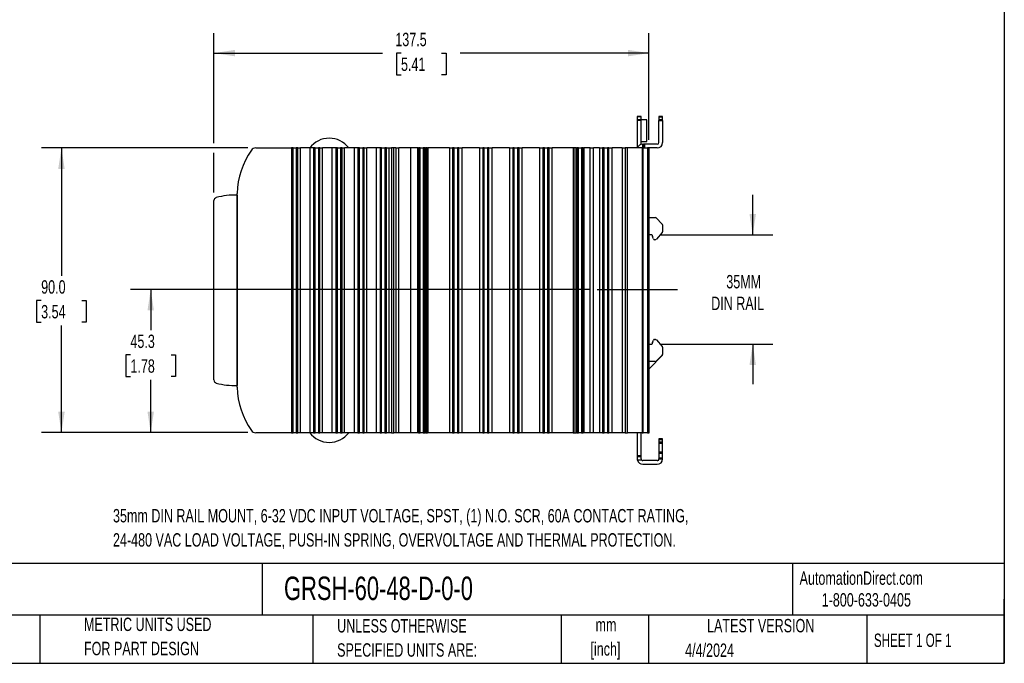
# Model space of a CAD drawing. Header units: millimetres. Extents: x 13 to 546, y 13 to 419.
# Tile 3 of 5: x 235 to 546, y 13 to 216. Entities that reach past the tile are written whole.
import ezdxf

# ---------------------------------------------------------------- set-up
doc = ezdxf.new("R2010")
doc.units = ezdxf.units.MM
doc.header["$LTSCALE"] = 2
doc.linetypes.add('CENTERX2', pattern=[20.32, 12.7, -2.54, 2.54, -2.54])
doc.layers.add('CENTER', color=40, linetype='CENTERX2')
doc.layers.add('DIMENSIONS', color=140, linetype='Continuous', lineweight=25)
doc.layers.add('TEXT', color=140, linetype='Continuous', lineweight=25)
doc.styles.add('SLDTEXTSTYLE0', font='TXT', dxfattribs={"width": 0.7})
doc.styles.add('SLDTEXTSTYLE1', font='TXT', dxfattribs={"width": 0.65})
doc.dimstyles.new('SLDDIMSTYLE0', dxfattribs={"dimtxt": 4.316016, "dimasz": 6.604, "dimexe": 0, "dimexo": 0.0625, "dimgap": 1.079004, "dimtad": 0, "dimtih": 1, "dimtoh": 1, "dimrnd": 1e-09, "dimzin": 4, "dimdsep": 46, "dimtxsty": 'SLDTEXTSTYLE0', "dimsah": 1, "dimcen": 0.09, "dimadec": 0, "dimazin": 1, "dimtfac": 1, "dimtofl": 0, "dimtmove": 0, "dimatfit": 3, "dimfxl": 0, "dimfrac": 2, "dimtolj": 1, "dimtzin": 12, "dimarcsym": 0})
doc.dimstyles.new('SLDDIMSTYLE1', dxfattribs={"dimtxt": 4.316016, "dimasz": 6.604, "dimexe": 0, "dimexo": 0.0625, "dimgap": 1.079004, "dimtad": 0, "dimtih": 1, "dimtoh": 1, "dimrnd": 1e-09, "dimzin": 12, "dimdsep": 46, "dimtxsty": 'SLDTEXTSTYLE0', "dimsah": 1, "dimcen": 0.09, "dimadec": 0, "dimazin": 3, "dimtfac": 1, "dimtofl": 0, "dimtmove": 0, "dimatfit": 3, "dimfxl": 0, "dimfrac": 2, "dimtolj": 1, "dimtzin": 12, "dimarcsym": 0})
doc.dimstyles.new('SLDDIMSTYLE3', dxfattribs={"dimtxt": 4.316016, "dimasz": 6.604, "dimexe": 0, "dimexo": 0.0625, "dimgap": 1.079004, "dimtad": 0, "dimtih": 1, "dimtoh": 1, "dimrnd": 1e-09, "dimzin": 12, "dimdsep": 46, "dimtxsty": 'SLDTEXTSTYLE0', "dimsah": 1, "dimcen": 0.09, "dimadec": 0, "dimazin": 3, "dimtfac": 1, "dimtmove": 0, "dimatfit": 0, "dimfxl": 0, "dimfrac": 2, "dimtolj": 1, "dimtzin": 12, "dimarcsym": 0})

# ---------------------------------------------------------------- blocks, each defined once
blk = doc.blocks.new('_D_3')
at = {"layer": 'DIMENSIONS'}
for p, q in [((466.58, 148.12), (466.58, 160.82)), ((437.23, 148.12), (472.93, 148.12)), ((437.23, 113.62), (472.93, 113.62)), ((466.58, 113.62), (466.58, 100.92))]:
    blk.add_line(p, q, dxfattribs=at)
for points in [[(466.58, 148.12), (467.6, 154.72), (465.56, 154.72)], [(466.58, 113.62), (465.56, 107.01), (467.6, 107.01)]]:
    blk.add_solid(points, dxfattribs=at)
at = {"layer": 'DIMENSIONS', "char_height": 4.233, "attachment_point": 1, "style": 'SLDTEXTSTYLE0'}
for s, insert in [('35MM', (458.23, 135.47)), ('DIN RAIL', (453.45, 128.61))]:
    blk.add_mtext(s, dxfattribs=dict(at, insert=insert))
blk = doc.blocks.new('_D_4')
at = {"layer": 'DIMENSIONS'}
for p, q in [((414.85, 130.87), (269.94, 130.87)), ((276.29, 130.87), (276.29, 118.02)), ((269.88, 110.2), (268.43, 110.2)), ((268.43, 110.2), (268.43, 103.34)), ((282.71, 110.2), (284.16, 110.2)), ((284.16, 110.2), (284.16, 103.34)), ((268.43, 103.34), (269.88, 103.34)), ((284.16, 103.34), (282.71, 103.34)), ((276.29, 85.62), (276.29, 102.37)), ((306.97, 85.62), (269.94, 85.62))]:
    blk.add_line(p, q, dxfattribs=at)
for points in [[(276.29, 130.87), (275.28, 124.26), (277.31, 124.26)], [(276.29, 85.62), (277.31, 92.22), (275.28, 92.22)]]:
    blk.add_solid(points, dxfattribs=at)
at = {"layer": 'DIMENSIONS', "char_height": 4.233, "attachment_point": 1, "style": 'SLDTEXTSTYLE0'}
for s, insert in [('45.3', (269.88, 116.62)), ('1.78', (269.88, 108.8))]:
    blk.add_mtext(s, dxfattribs=dict(at, insert=insert))
blk = doc.blocks.new('_D_5')
at = {"layer": 'DIMENSIONS'}
for p, q in [((306.97, 175.62), (241.73, 175.62)), ((248.08, 175.62), (248.08, 135.21)), ((241.67, 127.38), (240.22, 127.38)), ((240.22, 127.38), (240.22, 120.52)), ((254.49, 127.38), (255.94, 127.38)), ((255.94, 127.38), (255.94, 120.52)), ((240.22, 120.52), (241.67, 120.52)), ((248.08, 85.62), (248.08, 119.55)), ((255.94, 120.52), (254.49, 120.52)), ((306.97, 85.62), (241.73, 85.62))]:
    blk.add_line(p, q, dxfattribs=at)
for points in [[(248.08, 175.62), (247.06, 169.01), (249.1, 169.01)], [(248.08, 85.62), (249.1, 92.22), (247.06, 92.22)]]:
    blk.add_solid(points, dxfattribs=at)
at = {"layer": 'DIMENSIONS', "char_height": 4.233, "attachment_point": 1, "style": 'SLDTEXTSTYLE0'}
for s, insert in [('90.0', (241.67, 133.8)), ('3.54', (241.67, 125.98))]:
    blk.add_mtext(s, dxfattribs=dict(at, insert=insert))
blk = doc.blocks.new('_D_6')
at = {"layer": 'DIMENSIONS'}
for p, q in [((296.29, 177.14), (296.29, 211.97)), ((433.79, 178.16), (433.79, 211.97)), ((296.29, 205.62), (349.56, 205.62)), ((355.41, 205.62), (353.96, 205.62)), ((353.96, 205.62), (353.96, 198.76)), ((368.23, 205.62), (369.68, 205.62)), ((369.68, 205.62), (369.68, 198.76)), ((433.79, 205.62), (374.08, 205.62)), ((353.96, 198.76), (355.41, 198.76)), ((369.68, 198.76), (368.23, 198.76)), ((296.29, 161.52), (296.29, 174.09))]:
    blk.add_line(p, q, dxfattribs=at)
for points in [[(296.29, 205.62), (302.9, 204.6), (302.9, 206.63)], [(433.79, 205.62), (427.19, 206.63), (427.19, 204.6)]]:
    blk.add_solid(points, dxfattribs=at)
at = {"layer": 'DIMENSIONS', "char_height": 4.233, "attachment_point": 1, "style": 'SLDTEXTSTYLE0'}
for s, insert in [('137.5', (353.61, 212.04)), ('5.41', (355.41, 204.22))]:
    blk.add_mtext(s, dxfattribs=dict(at, insert=insert))

msp = doc.modelspace()

# ---------------------------------------------------------------- linework, layer by layer
for p, q in [((431.295, 185.618), (430.095, 185.618)), ((430.095, 185.618), (430.095, 185.501)), ((431.295, 185.501), (430.095, 185.501)), ((430.095, 185.501), (430.095, 184.569)), ((431.295, 184.569), (430.095, 184.569)), ((430.095, 184.569), (430.095, 184.287)), ((431.295, 184.287), (430.095, 184.287)), ((430.095, 184.287), (430.095, 175.618)), ((431.295, 185.501), (431.295, 185.618)), ((431.295, 184.569), (431.295, 185.501)), ((431.295, 184.287), (431.295, 184.569)), ((433.095, 184.568), (431.295, 184.568)), ((431.295, 176.743), (431.295, 184.287)), ((433.095, 177.668), (433.095, 184.568)), ((438.095, 185.618), (436.895, 185.618)), ((436.895, 185.618), (436.895, 185.501)), ((436.895, 185.501), (438.095, 185.501)), ((436.895, 185.501), (436.895, 184.569)), ((438.095, 184.569), (436.895, 184.569)), ((436.895, 184.569), (436.895, 184.287)), ((436.895, 184.287), (438.095, 184.287)), ((436.895, 177.318), (436.895, 184.287)), ((438.095, 185.501), (438.095, 185.618)), ((438.095, 184.569), (438.095, 185.501)), ((438.095, 184.287), (438.095, 184.569)), ((438.095, 184.287), (438.095, 177.318)), ((431.295, 177.668), (433.095, 177.668)), ((309.509, 175.618), (320.795, 175.618)), ((320.795, 175.618), (320.795, 85.618)), ((321.295, 175.618), (320.795, 175.618)), ((321.295, 85.618), (321.295, 175.618)), ((321.295, 175.618), (322.295, 175.618)), ((322.295, 175.618), (322.295, 85.618)), ((322.795, 175.618), (322.295, 175.618)), ((322.795, 85.618), (322.795, 175.618)), ((322.795, 175.618), (323.591, 175.618)), ((323.591, 85.618), (323.591, 175.618)), ((326.591, 175.618), (323.591, 175.618)), ((326.591, 175.618), (326.591, 85.618)), ((327.795, 175.618), (326.591, 175.618)), ((327.795, 175.618), (327.795, 85.618)), ((328.295, 175.618), (327.795, 175.618)), ((328.295, 85.618), (328.295, 175.618)), ((328.295, 175.618), (329.295, 175.618)), ((329.295, 175.618), (329.295, 85.618)), ((329.795, 175.618), (329.295, 175.618)), ((329.795, 85.618), (329.795, 175.618)), ((329.795, 175.618), (330.591, 175.618)), ((330.591, 85.618), (330.591, 175.618)), ((333.591, 175.618), (330.591, 175.618)), ((333.591, 175.618), (333.591, 85.618)), ((334.795, 175.618), (333.591, 175.618)), ((334.795, 175.618), (334.795, 85.618)), ((335.295, 175.618), (334.795, 175.618)), ((335.295, 85.618), (335.295, 175.618)), ((335.295, 175.618), (336.295, 175.618)), ((336.295, 175.618), (336.295, 85.618)), ((336.795, 175.618), (336.295, 175.618)), ((336.795, 85.618), (336.795, 175.618)), ((336.795, 175.618), (337.591, 175.618)), ((337.591, 85.618), (337.591, 175.618)), ((340.591, 175.618), (337.591, 175.618)), ((340.591, 175.618), (340.591, 85.618)), ((341.795, 175.618), (340.591, 175.618)), ((341.795, 175.618), (341.795, 85.618)), ((342.295, 175.618), (341.795, 175.618)), ((342.295, 85.618), (342.295, 175.618)), ((342.295, 175.618), (343.295, 175.618)), ((343.295, 175.618), (343.295, 85.618)), ((343.795, 175.618), (343.295, 175.618)), ((343.795, 85.618), (343.795, 175.618)), ((343.795, 175.618), (344.591, 175.618)), ((344.591, 85.618), (344.591, 175.618)), ((347.591, 175.618), (344.591, 175.618)), ((347.591, 175.618), (347.591, 85.618)), ((348.795, 175.618), (347.591, 175.618)), ((348.795, 175.618), (348.795, 85.618)), ((349.295, 175.618), (348.795, 175.618)), ((349.295, 85.618), (349.295, 175.618)), ((349.295, 175.618), (350.295, 175.618)), ((350.295, 175.618), (350.295, 85.618)), ((350.795, 175.618), (350.295, 175.618)), ((350.795, 85.618), (350.795, 175.618)), ((350.795, 175.618), (351.592, 175.618)), ((351.592, 175.618), (351.592, 85.618)), ((351.592, 175.618), (352.378, 175.618)), ((352.378, 175.618), (352.378, 85.618)), ((353.159, 175.618), (352.378, 175.618)), ((353.159, 85.618), (353.159, 175.618)), ((353.735, 175.618), (353.159, 175.618)), ((353.735, 175.618), (353.735, 85.618)), ((353.735, 175.618), (354.72, 175.618)), ((354.72, 85.618), (354.72, 175.618)), ((358.369, 175.618), (354.72, 175.618)), ((358.369, 175.618), (358.369, 85.618)), ((360.738, 175.618), (358.369, 175.618)), ((360.738, 85.618), (360.738, 175.618)), ((360.738, 175.618), (360.945, 175.618)), ((360.945, 175.618), (360.945, 85.618)), ((361.445, 175.618), (360.945, 175.618)), ((361.445, 85.618), (361.445, 175.618)), ((361.445, 175.618), (362.445, 175.618)), ((362.445, 175.618), (362.445, 85.618)), ((362.945, 175.618), (362.445, 175.618)), ((362.945, 85.618), (362.945, 175.618)), ((362.945, 175.618), (363.128, 175.618)), ((363.128, 175.618), (363.128, 85.618)), ((363.551, 175.618), (363.128, 175.618)), ((363.551, 85.618), (363.551, 175.618)), ((363.795, 175.618), (363.551, 175.618)), ((363.795, 85.618), (363.795, 175.618)), ((363.795, 175.618), (363.945, 175.618)), ((363.945, 85.618), (363.945, 175.618)), ((370.72, 175.618), (363.945, 175.618)), ((370.72, 175.618), (370.72, 85.618)), ((370.72, 175.618), (371.72, 175.618)), ((371.72, 175.618), (371.72, 85.618)), ((372.22, 175.618), (371.72, 175.618)), ((372.22, 85.618), (372.22, 175.618)), ((372.22, 175.618), (373.22, 175.618)), ((373.22, 175.618), (373.22, 85.618)), ((373.72, 175.618), (373.22, 175.618)), ((373.72, 85.618), (373.72, 175.618)), ((373.72, 175.618), (374.72, 175.618)), ((374.72, 85.618), (374.72, 175.618)), ((380.22, 175.618), (374.72, 175.618)), ((380.22, 175.618), (380.22, 85.618)), ((380.22, 175.618), (381.22, 175.618)), ((381.22, 175.618), (381.22, 85.618)), ((381.72, 175.618), (381.22, 175.618)), ((381.72, 85.618), (381.72, 175.618)), ((381.72, 175.618), (382.72, 175.618)), ((382.72, 175.618), (382.72, 85.618)), ((383.22, 175.618), (382.72, 175.618)), ((383.22, 85.618), (383.22, 175.618)), ((383.22, 175.618), (384.22, 175.618)), ((384.22, 85.618), (384.22, 175.618)), ((389.72, 175.618), (384.22, 175.618)), ((389.72, 175.618), (389.72, 85.618)), ((389.72, 175.618), (390.72, 175.618)), ((390.72, 175.618), (390.72, 85.618)), ((391.22, 175.618), (390.72, 175.618)), ((391.22, 85.618), (391.22, 175.618)), ((391.22, 175.618), (392.22, 175.618)), ((392.22, 175.618), (392.22, 85.618)), ((392.72, 175.618), (392.22, 175.618)), ((392.72, 85.618), (392.72, 175.618)), ((392.72, 175.618), (393.72, 175.618)), ((393.72, 85.618), (393.72, 175.618)), ((399.22, 175.618), (393.72, 175.618)), ((399.22, 175.618), (399.22, 85.618)), ((399.22, 175.618), (400.22, 175.618)), ((400.22, 175.618), (400.22, 85.618)), ((400.72, 175.618), (400.22, 175.618)), ((400.72, 85.618), (400.72, 175.618)), ((400.72, 175.618), (401.72, 175.618)), ((401.72, 175.618), (401.72, 85.618)), ((402.22, 175.618), (401.72, 175.618)), ((402.22, 85.618), (402.22, 175.618)), ((402.22, 175.618), (403.22, 175.618)), ((403.22, 85.618), (403.22, 175.618)), ((409.795, 175.618), (403.22, 175.618)), ((409.795, 175.618), (409.795, 85.618)), ((410.039, 175.618), (409.795, 175.618)), ((410.039, 175.618), (410.039, 85.618)), ((410.784, 175.618), (410.039, 175.618)), ((410.784, 85.618), (410.784, 175.618)), ((410.784, 175.618), (410.995, 175.618)), ((410.995, 175.618), (410.995, 85.618)), ((411.495, 175.618), (410.995, 175.618)), ((411.495, 85.618), (411.495, 175.618)), ((411.495, 175.618), (412.495, 175.618)), ((412.495, 175.618), (412.495, 85.618)), ((412.995, 175.618), (412.495, 175.618)), ((412.995, 85.618), (412.995, 175.618)), ((412.995, 175.618), (413.174, 175.618)), ((413.174, 175.618), (413.174, 85.618)), ((415.22, 175.618), (413.174, 175.618)), ((415.22, 85.618), (415.22, 175.618)), ((415.22, 175.618), (416.22, 175.618)), ((416.22, 85.618), (416.22, 175.618)), ((418.145, 175.618), (416.22, 175.618)), ((418.145, 175.618), (418.145, 85.618)), ((418.145, 175.618), (419.145, 175.618)), ((419.145, 175.618), (419.145, 85.618)), ((419.645, 175.618), (419.145, 175.618)), ((419.645, 85.618), (419.645, 175.618)), ((419.645, 175.618), (420.645, 175.618)), ((420.645, 175.618), (420.645, 85.618)), ((421.145, 175.618), (420.645, 175.618)), ((421.145, 85.618), (421.145, 175.618)), ((421.145, 175.618), (422.145, 175.618)), ((422.145, 85.618), (422.145, 175.618)), ((425.295, 175.618), (422.145, 175.618)), ((425.295, 175.618), (425.295, 85.618)), ((425.295, 175.618), (426.295, 175.618)), ((426.295, 175.618), (426.295, 85.618)), ((426.953, 175.618), (426.295, 175.618)), ((426.953, 85.618), (426.953, 175.618)), ((431.628, 175.618), (426.953, 175.618)), ((431.628, 175.618), (431.628, 85.618)), ((431.97, 175.618), (431.628, 175.618)), ((431.895, 176.818), (431.795, 176.818)), ((431.895, 175.618), (431.895, 176.818)), ((431.895, 176.818), (432.095, 176.818)), ((431.97, 85.618), (431.97, 175.618)), ((431.97, 175.618), (433.295, 175.618)), ((432.095, 176.818), (432.095, 175.618)), ((432.495, 176.818), (432.095, 176.818)), ((436.395, 176.818), (432.495, 176.818)), ((432.495, 175.618), (432.495, 176.818)), ((433.295, 175.618), (433.295, 85.618)), ((433.795, 175.618), (433.295, 175.618)), ((433.795, 85.618), (433.795, 175.618)), ((436.395, 175.618), (433.795, 175.618)), ((296.295, 102.27), (296.295, 158.98)), ((303.595, 99.97), (303.595, 161.266)), ((303.595, 160.721), (303.595, 100.515)), ((433.795, 153.618), (435.763, 153.618)), ((436.046, 153.501), (437.978, 151.569)), ((438.095, 151.287), (438.095, 149.135)), ((434.695, 148.118), (433.795, 148.118)), ((434.895, 147.714), (434.895, 147.918)), ((435.189, 146.875), (434.922, 147.57)), ((435.831, 146.618), (435.562, 146.618)), ((437.995, 148.871), (436.131, 146.754)), ((433.795, 113.618), (434.695, 113.618)), ((434.895, 113.818), (434.895, 114.023)), ((434.922, 114.167), (435.189, 114.862)), ((435.562, 115.118), (435.831, 115.118)), ((436.131, 114.983), (437.995, 112.866)), ((437.695, 113.218), (437.685, 113.218)), ((437.695, 113.207), (437.695, 113.218)), ((438.095, 112.601), (438.095, 110.45)), ((437.978, 110.001), (433.912, 105.935)), ((437.978, 110.167), (436.046, 108.235)), ((438.095, 110.45), (438.095, 110.284)), ((435.763, 108.118), (433.795, 108.118)), ((320.795, 85.618), (309.509, 85.618)), ((320.795, 85.618), (321.295, 85.618)), ((322.295, 85.618), (321.295, 85.618)), ((322.295, 85.618), (322.795, 85.618)), ((323.591, 85.618), (322.795, 85.618)), ((326.591, 85.618), (323.591, 85.618)), ((327.795, 85.618), (326.591, 85.618)), ((327.795, 85.618), (328.295, 85.618)), ((329.295, 85.618), (328.295, 85.618)), ((329.295, 85.618), (329.795, 85.618)), ((330.591, 85.618), (329.795, 85.618)), ((333.591, 85.618), (330.591, 85.618)), ((334.795, 85.618), (333.591, 85.618)), ((334.795, 85.618), (335.295, 85.618)), ((336.295, 85.618), (335.295, 85.618)), ((336.295, 85.618), (336.795, 85.618)), ((337.591, 85.618), (336.795, 85.618)), ((340.591, 85.618), (337.591, 85.618)), ((341.795, 85.618), (340.591, 85.618)), ((341.795, 85.618), (342.295, 85.618)), ((343.295, 85.618), (342.295, 85.618)), ((343.295, 85.618), (343.795, 85.618)), ((344.591, 85.618), (343.795, 85.618)), ((347.591, 85.618), (344.591, 85.618)), ((348.795, 85.618), (347.591, 85.618)), ((348.795, 85.618), (349.295, 85.618)), ((350.295, 85.618), (349.295, 85.618)), ((350.295, 85.618), (350.795, 85.618)), ((351.592, 85.618), (350.795, 85.618)), ((352.378, 85.618), (351.592, 85.618)), ((352.378, 85.618), (353.159, 85.618)), ((353.735, 85.618), (353.159, 85.618)), ((354.72, 85.618), (353.735, 85.618)), ((358.369, 85.618), (354.72, 85.618)), ((360.738, 85.618), (358.369, 85.618)), ((360.945, 85.618), (360.738, 85.618)), ((360.945, 85.618), (361.445, 85.618)), ((362.445, 85.618), (361.445, 85.618)), ((362.445, 85.618), (362.945, 85.618)), ((363.128, 85.618), (362.945, 85.618)), ((363.128, 85.618), (363.551, 85.618)), ((363.551, 85.618), (363.795, 85.618)), ((363.945, 85.618), (363.795, 85.618)), ((370.72, 85.618), (363.945, 85.618)), ((371.72, 85.618), (370.72, 85.618)), ((371.72, 85.618), (372.22, 85.618)), ((373.22, 85.618), (372.22, 85.618)), ((373.22, 85.618), (373.72, 85.618)), ((374.72, 85.618), (373.72, 85.618)), ((380.22, 85.618), (374.72, 85.618)), ((381.22, 85.618), (380.22, 85.618)), ((381.22, 85.618), (381.72, 85.618)), ((382.72, 85.618), (381.72, 85.618)), ((382.72, 85.618), (383.22, 85.618)), ((384.22, 85.618), (383.22, 85.618)), ((389.72, 85.618), (384.22, 85.618)), ((390.72, 85.618), (389.72, 85.618)), ((390.72, 85.618), (391.22, 85.618)), ((392.22, 85.618), (391.22, 85.618)), ((392.22, 85.618), (392.72, 85.618)), ((393.72, 85.618), (392.72, 85.618)), ((399.22, 85.618), (393.72, 85.618)), ((400.22, 85.618), (399.22, 85.618)), ((400.22, 85.618), (400.72, 85.618)), ((401.72, 85.618), (400.72, 85.618)), ((401.72, 85.618), (402.22, 85.618)), ((403.22, 85.618), (402.22, 85.618)), ((409.795, 85.618), (403.22, 85.618)), ((409.795, 85.618), (410.039, 85.618)), ((410.039, 85.618), (410.784, 85.618)), ((410.995, 85.618), (410.784, 85.618)), ((410.995, 85.618), (411.495, 85.618)), ((412.495, 85.618), (411.495, 85.618)), ((412.495, 85.618), (412.995, 85.618)), ((413.174, 85.618), (412.995, 85.618)), ((415.22, 85.618), (413.174, 85.618)), ((416.22, 85.618), (415.22, 85.618)), ((418.145, 85.618), (416.22, 85.618)), ((419.145, 85.618), (418.145, 85.618)), ((419.145, 85.618), (419.645, 85.618)), ((420.645, 85.618), (419.645, 85.618)), ((420.645, 85.618), (421.145, 85.618)), ((422.145, 85.618), (421.145, 85.618)), ((425.295, 85.618), (422.145, 85.618)), ((426.295, 85.618), (425.295, 85.618)), ((426.295, 85.618), (426.953, 85.618)), ((431.628, 85.618), (426.953, 85.618)), ((430.095, 85.618), (430.095, 78.436)), ((431.295, 78.436), (431.295, 85.618)), ((431.628, 85.618), (431.97, 85.618)), ((433.295, 85.618), (431.97, 85.618)), ((433.295, 85.618), (433.795, 85.618)), ((438.095, 83.618), (436.895, 83.618)), ((436.895, 83.618), (436.895, 83.501)), ((436.895, 83.501), (438.095, 83.501)), ((436.895, 83.501), (436.895, 82.569)), ((438.095, 82.569), (436.895, 82.569)), ((436.895, 82.569), (436.895, 82.287)), ((436.895, 82.287), (438.095, 82.287)), ((436.895, 82.287), (436.895, 79.494)), ((438.095, 83.501), (438.095, 83.618)), ((438.095, 82.569), (438.095, 83.501)), ((438.095, 82.287), (438.095, 82.569)), ((438.095, 79.494), (438.095, 82.287)), ((430.095, 78.436), (431.295, 78.436)), ((430.095, 78.436), (430.095, 78.124)), ((430.095, 78.124), (431.295, 78.124)), ((430.095, 78.124), (430.095, 77.318)), ((431.295, 78.124), (431.295, 78.436)), ((431.295, 77.318), (431.295, 78.124)), ((438.095, 79.494), (436.895, 79.494)), ((436.895, 79.494), (436.895, 79.148)), ((436.895, 79.148), (438.095, 79.148)), ((436.895, 79.148), (436.895, 77.561)), ((438.095, 79.148), (438.095, 79.494)), ((438.095, 77.561), (438.095, 79.148)), ((430.114, 77.063), (431.365, 77.063)), ((431.51, 76.907), (430.145, 76.907)), ((436.395, 76.818), (431.795, 76.818)), ((431.795, 75.618), (436.395, 75.618)), ((436.679, 76.907), (436.895, 76.907)), ((436.825, 77.063), (436.895, 77.063)), ((438.095, 77.561), (436.895, 77.561)), ((436.895, 77.561), (436.895, 77.388)), ((436.895, 77.388), (438.095, 77.388)), ((436.895, 77.388), (436.895, 77.318)), ((436.895, 77.063), (436.895, 77.318)), ((436.895, 76.907), (436.895, 77.063)), ((438.095, 77.388), (438.095, 77.561)), ((438.095, 77.318), (438.095, 77.388))]:
    msp.add_line(p, q)
for centre, radius, start, end in [((332.73, 171.073), 7.645, 36.47744, 143.52256), ((328.719, 160.494), 25.136, 145.0527, 178.23884), ((309.509, 173.918), 1.7, 90, 145.05271), ((431.795, 175.118), 1.7, 90, 162.89536), ((436.395, 177.318), 0.5, 270, 0), ((436.395, 177.318), 1.7, 270, 0), ((297.295, 158.98), 1, 105.83036, 180), ((302.751, 139.738), 21.001, 87.69668, 105.83036), ((435.763, 153.218), 0.4, 45, 90), ((437.695, 151.287), 0.4, 0, 45), ((434.695, 147.918), 0.2, 0, 90), ((435.295, 147.714), 0.4, 180, 201.05255), ((435.562, 147.018), 0.4, 201.05255, 270), ((435.831, 147.018), 0.4, 270, 318.63967), ((437.695, 149.135), 0.4, 318.63967, 0), ((434.695, 113.818), 0.2, 270, 0), ((435.295, 114.023), 0.4, 158.94745, 180), ((435.562, 114.718), 0.4, 90, 158.94745), ((435.831, 114.718), 0.4, 41.36033, 90), ((437.695, 112.601), 0.4, 0, 41.36033), ((437.695, 110.45), 0.4, 315, 0), ((437.695, 110.284), 0.4, 315, 0), ((433.629, 106.218), 0.4, 294.51932, 315), ((435.763, 108.518), 0.4, 270, 315), ((297.295, 102.27), 1, 180, 255.05527), ((303.092, 123.989), 23.479, 255.05527, 271.22731), ((328.719, 100.743), 25.136, 181.76116, 214.9473), ((309.509, 87.318), 1.7, 214.9473, 270), ((332.73, 90.163), 7.645, 216.47744, 323.52256), ((431.795, 77.318), 1.7, 180, 188.62529), ((431.795, 77.318), 1.7, 193.99338, 270), ((431.795, 77.318), 0.5, 180, 210.65743), ((431.795, 77.318), 0.5, 235.30091, 270), ((436.395, 77.318), 1.7, 270, 0), ((436.395, 77.318), 0.5, 270, 304.69909), ((436.395, 77.318), 0.5, 329.34257, 0)]:
    msp.add_arc(centre, radius, start, end)
msp.add_open_spline([(430.145, 76.907), (430.13, 76.967), (430.12, 77.025), (430.114, 77.063)], degree=3)
for points in [[(431.51, 76.907), (431.478, 76.93), (431.449, 76.956), (431.398, 77.011), (431.378, 77.04), (431.365, 77.063)], [(436.825, 77.063), (436.811, 77.04), (436.791, 77.011), (436.741, 76.956), (436.712, 76.93), (436.679, 76.907)]]:
    msp.add_open_spline(points, degree=3, knots=[0, 0, 0, 0, 0.5, 0.5, 1, 1, 1, 1])
at = {"layer": 'CENTER'}
msp.add_line((417.395, 130.868), (447.395, 130.868), dxfattribs=at)
at = {"layer": 'TEXT'}
for p, q in [((546.1, 419.1), (546.1, 12.7)), ((546.1, 44.252), (12.7, 44.252)), ((311.518, 44.252), (311.518, 27.94)), ((479.151, 44.252), (479.151, 27.94)), ((546.1, 12.7), (546.1, 33.02)), ((546.1, 27.94), (12.7, 27.94)), ((241.293, 27.94), (241.293, 12.7)), ((327.56, 27.94), (327.56, 12.7)), ((406.049, 27.94), (406.049, 12.7)), ((433.624, 27.94), (433.624, 12.7)), ((502.697, 27.94), (502.697, 12.7)), ((12.7, 12.7), (546.1, 12.7))]:
    msp.add_line(p, q, dxfattribs=at)

# ---------------------------------------------------------------- texts
for s, insert, char_height, attachment_point, style in [('35mm DIN RAIL MOUNT, 6-32 VDC INPUT VOLTAGE, SPST, (1) N.O. SCR, 60A CONTACT RATING,', (264.379, 61.48), 4.23333, 1, 'SLDTEXTSTYLE0'), ('24-480 VAC LOAD VOLTAGE, PUSH-IN SPRING, OVERVOLTAGE AND THERMAL PROTECTION.', (264.379, 53.835), 4.23333, 1, 'SLDTEXTSTYLE0'), ('AutomationDirect.com', (481.39, 41.753), 4.23333, 1, 'SLDTEXTSTYLE0'), ('GRSH-60-48-D-0-0', (318.415, 40.112), 7.40833, 1, 'SLDTEXTSTYLE0'), ('1-800-633-0405', (488.383, 34.874), 4.23333, 1, 'SLDTEXTSTYLE0'), ('METRIC UNITS USED', (255.209, 27.141), 4.23333, 1, 'SLDTEXTSTYLE0'), ('UNLESS OTHERWISE', (335.216, 26.674), 4.23333, 1, 'SLDTEXTSTYLE0'), ('mm', (420.198, 26.998), 4.2333, 2, 'SLDTEXTSTYLE0'), ('LATEST VERSION', (469.104, 26.728), 4.23333, 2, 'SLDTEXTSTYLE0'), ('SHEET 1 OF 1', (504.883, 22.103), 4.23333, 1, 'SLDTEXTSTYLE1'), ('FOR PART DESIGN', (255.209, 19.496), 4.23333, 1, 'SLDTEXTSTYLE0'), ('SPECIFIED UNITS ARE:', (335.216, 19.03), 4.23333, 1, 'SLDTEXTSTYLE0'), ('[inch]', (420.03, 19.354), 4.2333, 2, 'SLDTEXTSTYLE0'), ('4/4/2024', (445.226, 18.96), 4.2333, 1, 'SLDTEXTSTYLE0')]:
    msp.add_mtext(s, dxfattribs=dict(at, insert=insert, char_height=char_height, attachment_point=attachment_point, style=style))

# ---------------------------------------------------------------- dimensions: what is measured, and where the dimension line sits
at = {"layer": 'DIMENSIONS'}
dim = msp.add_linear_dim(base=(433.795, 205.618), p1=(296.295, 158.98), p2=(433.795, 175.618), dimstyle='SLDDIMSTYLE1', dxfattribs=at)
dim.commit()
dim.dimension.update_dxf_attribs({"geometry": '_D_6', "text_midpoint": (361.821, 205.618), "dimtype": 160})
for base, p1, dimstyle, picture, middle in [((248.079, 85.618), (309.509, 175.618), 'SLDDIMSTYLE0', '_D_5', (248.079, 127.379)), ((276.295, 85.618), (417.395, 130.868), 'SLDDIMSTYLE1', '_D_4', (276.295, 110.199))]:
    dim = msp.add_linear_dim(base=base, p1=p1, p2=(309.509, 85.618), angle=90, dimstyle=dimstyle, dxfattribs=at)
    dim.commit()
    dim.dimension.update_dxf_attribs({"geometry": picture, "text_midpoint": middle, "dimtype": 160})
dim = msp.add_linear_dim(base=(466.58, 113.618), p1=(434.695, 148.118), p2=(434.695, 113.618), angle=90, text='35MM\\PDIN RAIL', dimstyle='SLDDIMSTYLE3', dxfattribs=at)
dim.commit()
dim.dimension.update_dxf_attribs({"geometry": '_D_3', "text_midpoint": (466.58, 130.011), "dimtype": 160})

doc.saveas('drawing.dxf')
